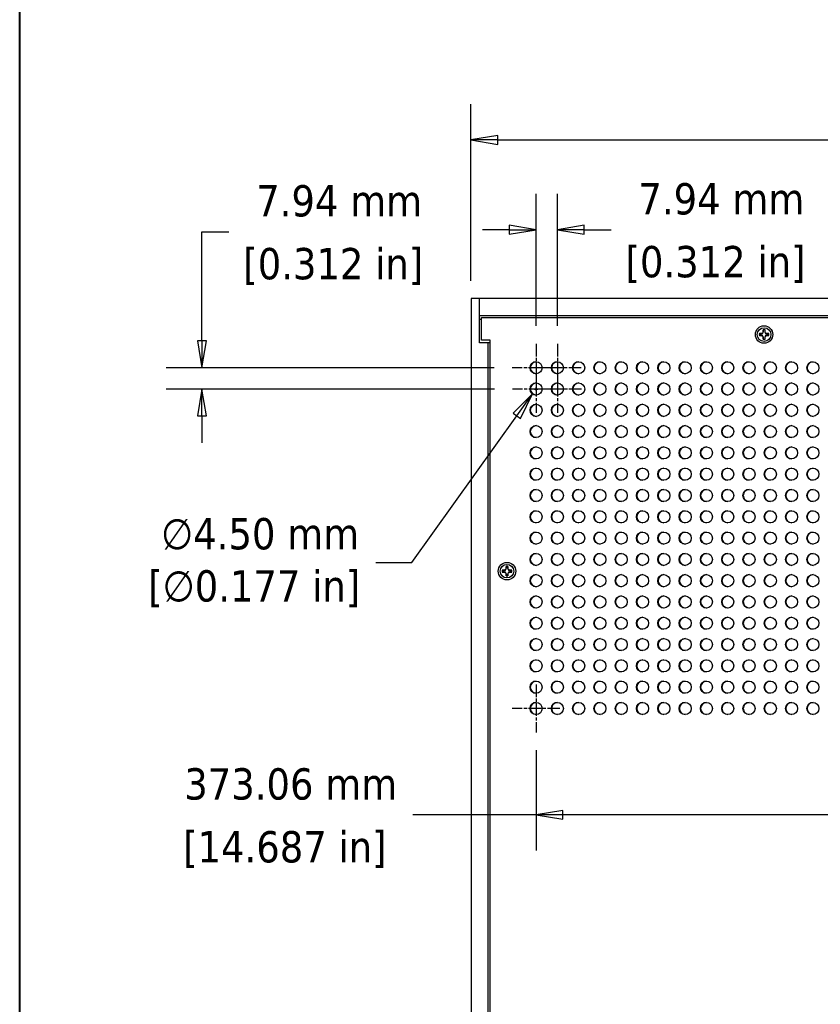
# Model space of a CAD drawing. Header units: millimetres. Extents: x 64 to 1798, y 64 to 1375.
# Tile 3 of 75: x 64 to 363, y 749 to 1116. Entities that reach past the tile are written whole.
import ezdxf

# ---------------------------------------------------------------- set-up
doc = ezdxf.new("R2010")
doc.units = ezdxf.units.MM
doc.header["$LTSCALE"] = 6.666667
doc.linetypes.add('CHAIN', pattern=[0.7087, 0.4724, -0.0591, 0.1181, -0.0591])
for name, color, linetype, lineweight in [('Border (ANSI)', 7, 'Continuous', 40), ('Center Mark (ANSI)', 7, 'Continuous', 25), ('Dimension (ANSI)', 7, 'Continuous', 25), ('Visible (ANSI)', 7, 'Continuous', 25)]:
    doc.layers.add(name, color=color, linetype=linetype, lineweight=lineweight)
doc.styles.add('Note Text (ANSI)', font='tahoma.ttf')
doc.dimstyles.new('Default - mm (ANSI)', dxfattribs={"dimscale": 6.666667, "dimtxt": 1.75, "dimasz": 1.5, "dimexe": 2, "dimexo": 1, "dimgap": 0.8, "dimtad": 0, "dimtih": 1, "dimtoh": 1, "dimrnd": 1e-08, "dimzin": 0, "dimdsep": 46, "dimtxsty": 'Note Text (ANSI)', "dimblk": 'Filled-2', "dimcen": 0.09, "dimdle": 10, "dimclrd": 256, "dimclre": 256, "dimclrt": 256, "dimadec": 1, "dimazin": 0, "dimtfac": 1.741714, "dimtofl": 0, "dimtmove": 0, "dimatfit": 3, "dimldrblk": 'Filled-1', "dimfxl": 1, "dimtolj": 1, "dimtzin": 0, "dimlwd": -1, "dimlwe": -1, "dimarcsym": 0})

# ---------------------------------------------------------------- blocks, each defined once
blk = doc.blocks.new('Borders Default Border')
at = {"layer": 'Border (ANSI)', "flags": 128}
blk.add_lwpolyline([(9.652, 9.652), (9.652, 206.248), (269.748, 206.248), (269.748, 9.652), (9.652, 9.652)], dxfattribs=at)
blk = doc.blocks.new('Filled-2')
at = {"color": 0}
for p, q in [((0, 0), (-1, 0.167)), ((-1, 0.167), (-1, -0.167)), ((-1, 0), (0, 0)), ((-1, -0.167), (0, 0))]:
    blk.add_line(p, q, dxfattribs=at)
at = {"color": 0, "flags": 128}
blk.add_lwpolyline([(-1, -0.167), (0, 0), (-1, 0.167), (-1, -0.167)], dxfattribs=at)
at = {"color": 0}
blk.add_solid([(-1, -0.167), (0, 0), (-1, 0.167), (-1, -0.167)], dxfattribs=at)
blk = doc.blocks.new('*D18')
at = {"layer": 'Defpoints', "color": 0, "transparency": 16777216}
for p in [(232.56, 1070.99), (232.56, 1011.84), (654.21, 1011.84)]:
    blk.add_point(p, dxfattribs=at)
at = {"layer": 'Dimension (ANSI)', "transparency": 16777216}
for p, q in [((232.56, 1018.5), (232.56, 1084.32)), ((654.21, 1018.5), (654.21, 1084.32)), ((242.56, 1070.99), (399.27, 1070.99)), ((644.21, 1070.99), (494.57, 1070.99))]:
    blk.add_line(p, q, dxfattribs=at)
at = {"layer": 'Dimension (ANSI)', "transparency": 16777216, "xscale": 10, "yscale": 10, "zscale": 10, "rotation": 180}
blk.add_blockref('Filled-2', (232.56, 1070.99), dxfattribs=at)
at = {"layer": 'Dimension (ANSI)', "transparency": 16777216, "xscale": 10, "yscale": 10, "zscale": 10}
blk.add_blockref('Filled-2', (654.21, 1070.99), dxfattribs=at)
at = {"layer": 'Dimension (ANSI)', "transparency": 16777216, "char_height": 11.6667, "attachment_point": 5, "style": 'Note Text (ANSI)'}
for s, insert in [('\\A1; 421.65 mm', (446.92, 1082.4)), ('\\A1;[16.600 in]', (446.92, 1058.02))]:
    blk.add_mtext(s, dxfattribs=dict(at, insert=insert))
blk = doc.blocks.new('Filled-1')
at = {"color": 0}
for p, q in [((0, 0), (-1, 0.333)), ((-1, 0.333), (-1, -0.333)), ((-1, 0), (0, 0)), ((-1, -0.333), (0, 0))]:
    blk.add_line(p, q, dxfattribs=at)
at = {"color": 0, "flags": 128}
blk.add_lwpolyline([(-1, -0.333), (0, 0), (-1, 0.333), (-1, -0.333)], dxfattribs=at)
at = {"color": 0}
blk.add_solid([(-1, -0.333), (0, 0), (-1, 0.333), (-1, -0.333)], dxfattribs=at)
blk = doc.blocks.new('*D23')
at = {"layer": 'Defpoints', "color": 0, "transparency": 16777216}
for p in [(256.81, 1037.53), (256.81, 994.99), (264.75, 994.99)]:
    blk.add_point(p, dxfattribs=at)
at = {"layer": 'Dimension (ANSI)', "transparency": 16777216}
for p, q in [((256.81, 1001.66), (256.81, 1050.86)), ((264.75, 1001.66), (264.75, 1050.86)), ((246.81, 1037.53), (236.81, 1037.53)), ((274.75, 1037.53), (284.75, 1037.53))]:
    blk.add_line(p, q, dxfattribs=at)
at = {"layer": 'Dimension (ANSI)', "transparency": 16777216, "xscale": 10, "yscale": 10, "zscale": 10}
blk.add_blockref('Filled-2', (256.81, 1037.53), dxfattribs=at)
at = {"layer": 'Dimension (ANSI)', "transparency": 16777216, "xscale": 10, "yscale": 10, "zscale": 10, "rotation": 180}
blk.add_blockref('Filled-2', (264.75, 1037.53), dxfattribs=at)
at = {"layer": 'Dimension (ANSI)', "transparency": 16777216, "char_height": 11.6667, "attachment_point": 5, "style": 'Note Text (ANSI)'}
for s, insert in [('\\A1; 7.94 mm', (323.69, 1048.93)), ('\\A1;[0.312 in]', (323.69, 1024.57))]:
    blk.add_mtext(s, dxfattribs=dict(at, insert=insert))
blk = doc.blocks.new('*D24')
at = {"layer": 'Defpoints', "color": 0, "transparency": 16777216}
for p in [(247.9, 986.08), (132.29, 978.14), (247.99, 978.14)]:
    blk.add_point(p, dxfattribs=at)
at = {"layer": 'Dimension (ANSI)', "transparency": 16777216}
for p, q in [((132.29, 996.08), (132.29, 1036.78)), ((132.29, 1036.78), (142.29, 1036.78)), ((241.23, 986.08), (118.96, 986.08)), ((241.32, 978.14), (118.96, 978.14)), ((132.29, 968.14), (132.29, 958.14))]:
    blk.add_line(p, q, dxfattribs=at)
at = {"layer": 'Dimension (ANSI)', "transparency": 16777216, "xscale": 10, "yscale": 10, "zscale": 10}
for p, rotation in [((132.29, 986.08), 270), ((132.29, 978.14), 90)]:
    blk.add_blockref('Filled-2', p, dxfattribs=dict(at, rotation=rotation))
at = {"layer": 'Dimension (ANSI)', "transparency": 16777216, "char_height": 11.6667, "attachment_point": 5, "style": 'Note Text (ANSI)'}
for s, insert in [('\\A1; 7.94 mm', (181.23, 1048.18)), ('\\A1;[0.312 in]', (181.23, 1023.82))]:
    blk.add_mtext(s, dxfattribs=dict(at, insert=insert))
blk = doc.blocks.new('*D25')
at = {"layer": 'Defpoints', "color": 0, "transparency": 16777216}
for p in [(256.81, 850.16), (629.88, 850.16), (629.88, 819.43)]:
    blk.add_point(p, dxfattribs=at)
at = {"layer": 'Dimension (ANSI)', "transparency": 16777216}
for p, q in [((256.81, 843.5), (256.81, 806.1)), ((629.88, 843.5), (629.88, 806.1)), ((256.81, 819.43), (210.84, 819.43)), ((619.88, 819.43), (266.81, 819.43))]:
    blk.add_line(p, q, dxfattribs=at)
at = {"layer": 'Dimension (ANSI)', "transparency": 16777216, "xscale": 10, "yscale": 10, "zscale": 10, "rotation": 180}
blk.add_blockref('Filled-2', (256.81, 819.43), dxfattribs=at)
at = {"layer": 'Dimension (ANSI)', "transparency": 16777216, "xscale": 10, "yscale": 10, "zscale": 10}
blk.add_blockref('Filled-2', (629.88, 819.43), dxfattribs=at)
at = {"layer": 'Dimension (ANSI)', "transparency": 16777216, "char_height": 11.6667, "attachment_point": 5, "style": 'Note Text (ANSI)'}
for s, insert in [('\\A1; 373.06 mm', (163.18, 830.84)), ('\\A1;[14.687 in]', (163.18, 806.47))]:
    blk.add_mtext(s, dxfattribs=dict(at, insert=insert))
blk = doc.blocks.new('*D28')
at = {"layer": 'Defpoints', "color": 0, "transparency": 16777216}
for p in [(258.12, 979.97), (255.51, 976.31)]:
    blk.add_point(p, dxfattribs=at)
at = {"layer": 'Dimension (ANSI)', "transparency": 16777216}
for p, q in [((256.21, 978.14), (257.41, 978.14)), ((256.81, 977.54), (256.81, 978.74)), ((210.53, 913.44), (249.69, 968.18)), ((197.04, 913.44), (210.53, 913.44))]:
    blk.add_line(p, q, dxfattribs=at)
at = {"layer": 'Dimension (ANSI)', "transparency": 16777216, "xscale": 10, "yscale": 10, "zscale": 10, "rotation": 54.41926613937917}
blk.add_blockref('Filled-2', (255.51, 976.31), dxfattribs=at)
at = {"layer": 'Dimension (ANSI)', "transparency": 16777216, "insert": (151.76, 913.44), "char_height": 11.6667, "attachment_point": 5, "style": 'Note Text (ANSI)'}
blk.add_mtext('\\A1; ∅4.50 mm\\P[∅0.177 in]', dxfattribs=at)

msp = doc.modelspace()

# ---------------------------------------------------------------- linework, layer by layer
at = {"layer": 'Center Mark (ANSI)', "linetype": 'CHAIN', "ltscale": 1.48558}
for p, q in [((256.8138, 994.9939), (256.8138, 977.1647)), ((264.7513, 994.9939), (264.7513, 977.1647)), ((265.7284, 986.0793), (247.8993, 986.0793)), ((273.6659, 986.0793), (255.8368, 986.0793)), ((256.9027, 987.0564), (256.9027, 969.2272)), ((264.8402, 987.0564), (264.8402, 969.2272)), ((265.8173, 978.1418), (247.9882, 978.1418)), ((273.7548, 978.1418), (255.9257, 978.1418)), ((256.8138, 867.9939), (256.8138, 850.1647)), ((265.7284, 859.0793), (247.8993, 859.0793))]:
    msp.add_line(p, q, dxfattribs=at)
at = {"layer": 'Visible (ANSI)'}
for p, q in [((235.7395, 1011.8376), (232.5645, 1011.8376)), ((232.5645, 1011.8376), (232.5645, 453.0576)), ((651.0395, 1011.8376), (235.7395, 1011.8376)), ((235.7395, 995.3376), (235.7395, 1011.8376)), ((235.7395, 1005.4876), (651.0395, 1005.4876)), ((235.7395, 1004.2176), (236.4938, 1004.2176)), ((236.4938, 996.3663), (236.4938, 1004.7483)), ((236.4938, 1004.7483), (650.2852, 1004.7483)), ((340.7307, 998.8081), (340.0309, 998.8081)), ((341.2256, 999.0131), (340.7307, 998.8081)), ((340.7472, 998.7254), (340.7307, 998.8081)), ((341.4306, 999.5079), (341.2256, 999.0131)), ((341.3208, 998.9178), (341.2256, 999.0131)), ((341.4306, 1000.2078), (341.4306, 999.5079)), ((341.5132, 999.4915), (341.4306, 999.5079)), ((342.0659, 999.4915), (342.1485, 999.5079)), ((342.1485, 999.5079), (342.1485, 1000.2078)), ((342.3535, 999.0131), (342.1485, 999.5079)), ((342.2582, 998.9178), (342.3535, 999.0131)), ((342.8484, 998.8081), (342.3535, 999.0131)), ((342.8319, 998.7254), (342.8484, 998.8081)), ((343.5482, 998.8081), (342.8484, 998.8081)), ((238.9145, 995.3376), (235.7395, 995.3376)), ((239.6688, 996.3663), (236.4938, 996.3663)), ((238.9145, 469.5576), (238.9145, 995.3376)), ((239.6688, 995.3376), (238.9145, 995.3376)), ((239.6688, 468.5289), (239.6688, 996.3663)), ((340.0309, 998.0901), (340.7307, 998.0901)), ((340.7472, 998.1728), (340.7307, 998.0901)), ((340.7307, 998.0901), (341.2256, 997.8851)), ((341.3208, 997.9804), (341.2256, 997.8851)), ((341.2256, 997.8851), (341.4306, 997.3903)), ((341.5132, 997.4067), (341.4306, 997.3903)), ((341.4306, 997.3903), (341.4306, 996.6904)), ((342.0659, 997.4067), (342.1485, 997.3903)), ((342.1485, 997.3903), (342.3535, 997.8851)), ((342.1485, 996.6904), (342.1485, 997.3903)), ((342.2582, 997.9804), (342.3535, 997.8851)), ((342.3535, 997.8851), (342.8484, 998.0901)), ((342.8319, 998.1728), (342.8484, 998.0901)), ((342.8484, 998.0901), (343.5482, 998.0901)), ((244.9092, 910.6066), (244.2094, 910.6066)), ((245.4041, 910.8116), (244.9092, 910.6066)), ((244.9257, 910.5239), (244.9092, 910.6066)), ((245.6091, 911.3064), (245.4041, 910.8116)), ((245.4993, 910.7163), (245.4041, 910.8116)), ((245.6091, 912.0063), (245.6091, 911.3064)), ((245.6917, 911.29), (245.6091, 911.3064)), ((246.2444, 911.29), (246.327, 911.3064)), ((246.327, 911.3064), (246.327, 912.0063)), ((246.532, 910.8116), (246.327, 911.3064)), ((246.4367, 910.7163), (246.532, 910.8116)), ((247.0269, 910.6066), (246.532, 910.8116)), ((247.0104, 910.5239), (247.0269, 910.6066)), ((247.7267, 910.6066), (247.0269, 910.6066)), ((244.2094, 909.8886), (244.9092, 909.8886)), ((244.9257, 909.9713), (244.9092, 909.8886)), ((244.9092, 909.8886), (245.4041, 909.6836)), ((245.4993, 909.7789), (245.4041, 909.6836)), ((245.4041, 909.6836), (245.6091, 909.1888)), ((245.6917, 909.2052), (245.6091, 909.1888)), ((245.6091, 909.1888), (245.6091, 908.4889)), ((246.2444, 909.2052), (246.327, 909.1888)), ((246.327, 909.1888), (246.532, 909.6836)), ((246.327, 908.4889), (246.327, 909.1888)), ((246.4367, 909.7789), (246.532, 909.6836)), ((246.532, 909.6836), (247.0269, 909.8886)), ((247.0104, 909.9713), (247.0269, 909.8886)), ((247.0269, 909.8886), (247.7267, 909.8886))]:
    msp.add_line(p, q, dxfattribs=at)
for centre, radius in [((341.7895, 998.4491), 3.2512), ((341.7895, 998.4491), 2.54), ((256.8138, 986.0793), 2.2479), ((264.7513, 986.0793), 2.2479), ((272.6888, 986.0793), 2.2479), ((280.6263, 986.0793), 2.2479), ((288.5638, 986.0793), 2.2479), ((296.5013, 986.0793), 2.2479), ((304.4388, 986.0793), 2.2479), ((312.3763, 986.0793), 2.2479), ((320.3138, 986.0793), 2.2479), ((328.2513, 986.0793), 2.2479), ((336.1888, 986.0793), 2.2479), ((344.1263, 986.0793), 2.2479), ((352.0638, 986.0793), 2.2479), ((360.0013, 986.0793), 2.2479), ((256.8138, 978.1418), 2.2479), ((264.7513, 978.1418), 2.2479), ((272.6888, 978.1418), 2.2479), ((280.6263, 978.1418), 2.2479), ((288.5638, 978.1418), 2.2479), ((296.5013, 978.1418), 2.2479), ((304.4388, 978.1418), 2.2479), ((312.3763, 978.1418), 2.2479), ((320.3138, 978.1418), 2.2479), ((328.2513, 978.1418), 2.2479), ((336.1888, 978.1418), 2.2479), ((344.1263, 978.1418), 2.2479), ((352.0638, 978.1418), 2.2479), ((360.0013, 978.1418), 2.2479), ((256.8138, 970.2043), 2.2479), ((264.7513, 970.2043), 2.2479), ((272.6888, 970.2043), 2.2479), ((280.6263, 970.2043), 2.2479), ((288.5638, 970.2043), 2.2479), ((296.5013, 970.2043), 2.2479), ((304.4388, 970.2043), 2.2479), ((312.3763, 970.2043), 2.2479), ((320.3138, 970.2043), 2.2479), ((328.2513, 970.2043), 2.2479), ((336.1888, 970.2043), 2.2479), ((344.1263, 970.2043), 2.2479), ((352.0638, 970.2043), 2.2479), ((360.0013, 970.2043), 2.2479), ((256.8138, 962.2668), 2.2479), ((264.7513, 962.2668), 2.2479), ((272.6888, 962.2668), 2.2479), ((280.6263, 962.2668), 2.2479), ((288.5638, 962.2668), 2.2479), ((296.5013, 962.2668), 2.2479), ((304.4388, 962.2668), 2.2479), ((312.3763, 962.2668), 2.2479), ((320.3138, 962.2668), 2.2479), ((328.2513, 962.2668), 2.2479), ((336.1888, 962.2668), 2.2479), ((344.1263, 962.2668), 2.2479), ((352.0638, 962.2668), 2.2479), ((360.0013, 962.2668), 2.2479), ((256.8138, 954.3293), 2.2479), ((264.7513, 954.3293), 2.2479), ((272.6888, 954.3293), 2.2479), ((280.6263, 954.3293), 2.2479), ((288.5638, 954.3293), 2.2479), ((296.5013, 954.3293), 2.2479), ((304.4388, 954.3293), 2.2479), ((312.3763, 954.3293), 2.2479), ((320.3138, 954.3293), 2.2479), ((328.2513, 954.3293), 2.2479), ((336.1888, 954.3293), 2.2479), ((344.1263, 954.3293), 2.2479), ((352.0638, 954.3293), 2.2479), ((360.0013, 954.3293), 2.2479), ((256.8138, 946.3918), 2.2479), ((264.7513, 946.3918), 2.2479), ((272.6888, 946.3918), 2.2479), ((280.6263, 946.3918), 2.2479), ((288.5638, 946.3918), 2.2479), ((296.5013, 946.3918), 2.2479), ((304.4388, 946.3918), 2.2479), ((312.3763, 946.3918), 2.2479), ((320.3138, 946.3918), 2.2479), ((328.2513, 946.3918), 2.2479), ((336.1888, 946.3918), 2.2479), ((344.1263, 946.3918), 2.2479), ((352.0638, 946.3918), 2.2479), ((360.0013, 946.3918), 2.2479), ((256.8138, 938.4543), 2.2479), ((264.7513, 938.4543), 2.2479), ((272.6888, 938.4543), 2.2479), ((280.6263, 938.4543), 2.2479), ((288.5638, 938.4543), 2.2479), ((296.5013, 938.4543), 2.2479), ((304.4388, 938.4543), 2.2479), ((312.3763, 938.4543), 2.2479), ((320.3138, 938.4543), 2.2479), ((328.2513, 938.4543), 2.2479), ((336.1888, 938.4543), 2.2479), ((344.1263, 938.4543), 2.2479), ((352.0638, 938.4543), 2.2479), ((360.0013, 938.4543), 2.2479), ((256.8138, 930.5168), 2.2479), ((264.7513, 930.5168), 2.2479), ((272.6888, 930.5168), 2.2479), ((280.6263, 930.5168), 2.2479), ((288.5638, 930.5168), 2.2479), ((296.5013, 930.5168), 2.2479), ((304.4388, 930.5168), 2.2479), ((312.3763, 930.5168), 2.2479), ((320.3138, 930.5168), 2.2479), ((328.2513, 930.5168), 2.2479), ((336.1888, 930.5168), 2.2479), ((344.1263, 930.5168), 2.2479), ((352.0638, 930.5168), 2.2479), ((360.0013, 930.5168), 2.2479), ((256.8138, 922.5793), 2.2479), ((264.7513, 922.5793), 2.2479), ((272.6888, 922.5793), 2.2479), ((280.6263, 922.5793), 2.2479), ((288.5638, 922.5793), 2.2479), ((296.5013, 922.5793), 2.2479), ((304.4388, 922.5793), 2.2479), ((312.3763, 922.5793), 2.2479), ((320.3138, 922.5793), 2.2479), ((328.2513, 922.5793), 2.2479), ((336.1888, 922.5793), 2.2479), ((344.1263, 922.5793), 2.2479), ((352.0638, 922.5793), 2.2479), ((360.0013, 922.5793), 2.2479), ((256.8138, 914.6418), 2.2479), ((264.7513, 914.6418), 2.2479), ((272.6888, 914.6418), 2.2479), ((280.6263, 914.6418), 2.2479), ((288.5638, 914.6418), 2.2479), ((296.5013, 914.6418), 2.2479), ((304.4388, 914.6418), 2.2479), ((312.3763, 914.6418), 2.2479), ((320.3138, 914.6418), 2.2479), ((328.2513, 914.6418), 2.2479), ((336.1888, 914.6418), 2.2479), ((344.1263, 914.6418), 2.2479), ((352.0638, 914.6418), 2.2479), ((360.0013, 914.6418), 2.2479), ((245.968, 910.2476), 3.2512), ((245.968, 910.2476), 2.54), ((256.8138, 906.7043), 2.2479), ((264.7513, 906.7043), 2.2479), ((272.6888, 906.7043), 2.2479), ((280.6263, 906.7043), 2.2479), ((288.5638, 906.7043), 2.2479), ((296.5013, 906.7043), 2.2479), ((304.4388, 906.7043), 2.2479), ((312.3763, 906.7043), 2.2479), ((320.3138, 906.7043), 2.2479), ((328.2513, 906.7043), 2.2479), ((336.1888, 906.7043), 2.2479), ((344.1263, 906.7043), 2.2479), ((352.0638, 906.7043), 2.2479), ((360.0013, 906.7043), 2.2479), ((256.8138, 898.7668), 2.2479), ((264.7513, 898.7668), 2.2479), ((272.6888, 898.7668), 2.2479), ((280.6263, 898.7668), 2.2479), ((288.5638, 898.7668), 2.2479), ((296.5013, 898.7668), 2.2479), ((304.4388, 898.7668), 2.2479), ((312.3763, 898.7668), 2.2479), ((320.3138, 898.7668), 2.2479), ((328.2513, 898.7668), 2.2479), ((336.1888, 898.7668), 2.2479), ((344.1263, 898.7668), 2.2479), ((352.0638, 898.7668), 2.2479), ((360.0013, 898.7668), 2.2479), ((256.8138, 890.8293), 2.2479), ((264.7513, 890.8293), 2.2479), ((272.6888, 890.8293), 2.2479), ((280.6263, 890.8293), 2.2479), ((288.5638, 890.8293), 2.2479), ((296.5013, 890.8293), 2.2479), ((304.4388, 890.8293), 2.2479), ((312.3763, 890.8293), 2.2479), ((320.3138, 890.8293), 2.2479), ((328.2513, 890.8293), 2.2479), ((336.1888, 890.8293), 2.2479), ((344.1263, 890.8293), 2.2479), ((352.0638, 890.8293), 2.2479), ((360.0013, 890.8293), 2.2479), ((256.8138, 882.8918), 2.2479), ((264.7513, 882.8918), 2.2479), ((272.6888, 882.8918), 2.2479), ((280.6263, 882.8918), 2.2479), ((288.5638, 882.8918), 2.2479), ((296.5013, 882.8918), 2.2479), ((304.4388, 882.8918), 2.2479), ((312.3763, 882.8918), 2.2479), ((320.3138, 882.8918), 2.2479), ((328.2513, 882.8918), 2.2479), ((336.1888, 882.8918), 2.2479), ((344.1263, 882.8918), 2.2479), ((352.0638, 882.8918), 2.2479), ((360.0013, 882.8918), 2.2479), ((256.8138, 874.9543), 2.2479), ((264.7513, 874.9543), 2.2479), ((272.6888, 874.9543), 2.2479), ((280.6263, 874.9543), 2.2479), ((288.5638, 874.9543), 2.2479), ((296.5013, 874.9543), 2.2479), ((304.4388, 874.9543), 2.2479), ((312.3763, 874.9543), 2.2479), ((320.3138, 874.9543), 2.2479), ((328.2513, 874.9543), 2.2479), ((336.1888, 874.9543), 2.2479), ((344.1263, 874.9543), 2.2479), ((352.0638, 874.9543), 2.2479), ((360.0013, 874.9543), 2.2479), ((256.8138, 867.0168), 2.2479), ((264.7513, 867.0168), 2.2479), ((272.6888, 867.0168), 2.2479), ((280.6263, 867.0168), 2.2479), ((288.5638, 867.0168), 2.2479), ((296.5013, 867.0168), 2.2479), ((304.4388, 867.0168), 2.2479), ((312.3763, 867.0168), 2.2479), ((320.3138, 867.0168), 2.2479), ((328.2513, 867.0168), 2.2479), ((336.1888, 867.0168), 2.2479), ((344.1263, 867.0168), 2.2479), ((352.0638, 867.0168), 2.2479), ((360.0013, 867.0168), 2.2479), ((256.8138, 859.0793), 2.2479), ((264.7513, 859.0793), 2.2479), ((272.6888, 859.0793), 2.2479), ((280.6263, 859.0793), 2.2479), ((288.5638, 859.0793), 2.2479), ((296.5013, 859.0793), 2.2479), ((304.4388, 859.0793), 2.2479), ((312.3763, 859.0793), 2.2479), ((320.3138, 859.0793), 2.2479), ((328.2513, 859.0793), 2.2479), ((336.1888, 859.0793), 2.2479), ((344.1263, 859.0793), 2.2479), ((352.0638, 859.0793), 2.2479), ((360.0013, 859.0793), 2.2479)]:
    msp.add_circle(centre, radius, dxfattribs=at)
for centre, radius, start, end in [((341.7895, 998.4491), 1.7949, 168.463041, 191.536959), ((341.7895, 998.4491), 1.7483, 168.660385, 191.339615), ((341.7895, 998.4491), 1.7949, 78.463041, 101.536959), ((341.7895, 998.4491), 1.7483, 78.660385, 101.339615), ((341.7895, 998.4491), 1.7483, 348.660385, 11.339615), ((341.7895, 998.4491), 1.7949, 348.463041, 11.536959), ((341.7895, 998.4491), 1.7949, 258.463041, 281.536959), ((341.7895, 998.4491), 1.7483, 258.660385, 281.339615), ((256.9027, 986.0793), 2.2479, 91.133041, 268.866959), ((264.8402, 986.0793), 2.2479, 91.133041, 268.866959), ((272.7777, 986.0793), 2.2479, 91.133041, 268.866959), ((280.7152, 986.0793), 2.2479, 91.133041, 268.866959), ((288.6527, 986.0793), 2.2479, 91.133041, 268.866959), ((296.5902, 986.0793), 2.2479, 91.133041, 268.866959), ((304.5277, 986.0793), 2.2479, 91.133041, 268.866959), ((312.4652, 986.0793), 2.2479, 91.133041, 268.866959), ((320.4027, 986.0793), 2.2479, 91.133041, 268.866959), ((328.3402, 986.0793), 2.2479, 91.133041, 268.866959), ((336.2777, 986.0793), 2.2479, 91.133041, 268.866959), ((344.2152, 986.0793), 2.2479, 91.133041, 268.866959), ((352.1527, 986.0793), 2.2479, 91.133041, 268.866959), ((360.0902, 986.0793), 2.2479, 91.133041, 268.866959), ((256.9027, 978.1418), 2.2479, 91.133041, 268.866959), ((264.8402, 978.1418), 2.2479, 91.133041, 268.866959), ((272.7777, 978.1418), 2.2479, 91.133041, 268.866959), ((280.7152, 978.1418), 2.2479, 91.133041, 268.866959), ((288.6527, 978.1418), 2.2479, 91.133041, 268.866959), ((296.5902, 978.1418), 2.2479, 91.133041, 268.866959), ((304.5277, 978.1418), 2.2479, 91.133041, 268.866959), ((312.4652, 978.1418), 2.2479, 91.133041, 268.866959), ((320.4027, 978.1418), 2.2479, 91.133041, 268.866959), ((328.3402, 978.1418), 2.2479, 91.133041, 268.866959), ((336.2777, 978.1418), 2.2479, 91.133041, 268.866959), ((344.2152, 978.1418), 2.2479, 91.133041, 268.866959), ((352.1527, 978.1418), 2.2479, 91.133041, 268.866959), ((360.0902, 978.1418), 2.2479, 91.133041, 268.866959), ((256.9027, 970.2043), 2.2479, 91.133041, 268.866959), ((264.8402, 970.2043), 2.2479, 91.133041, 268.866959), ((272.7777, 970.2043), 2.2479, 91.133041, 268.866959), ((280.7152, 970.2043), 2.2479, 91.133041, 268.866959), ((288.6527, 970.2043), 2.2479, 91.133041, 268.866959), ((296.5902, 970.2043), 2.2479, 91.133041, 268.866959), ((304.5277, 970.2043), 2.2479, 91.133041, 268.866959), ((312.4652, 970.2043), 2.2479, 91.133041, 268.866959), ((320.4027, 970.2043), 2.2479, 91.133041, 268.866959), ((328.3402, 970.2043), 2.2479, 91.133041, 268.866959), ((336.2777, 970.2043), 2.2479, 91.133041, 268.866959), ((344.2152, 970.2043), 2.2479, 91.133041, 268.866959), ((352.1527, 970.2043), 2.2479, 91.133041, 268.866959), ((360.0902, 970.2043), 2.2479, 91.133041, 268.866959), ((256.9027, 962.2668), 2.2479, 91.133041, 268.866959), ((264.8402, 962.2668), 2.2479, 91.133041, 268.866959), ((272.7777, 962.2668), 2.2479, 91.133041, 268.866959), ((280.7152, 962.2668), 2.2479, 91.133041, 268.866959), ((288.6527, 962.2668), 2.2479, 91.133041, 268.866959), ((296.5902, 962.2668), 2.2479, 91.133041, 268.866959), ((304.5277, 962.2668), 2.2479, 91.133041, 268.866959), ((312.4652, 962.2668), 2.2479, 91.133041, 268.866959), ((320.4027, 962.2668), 2.2479, 91.133041, 268.866959), ((328.3402, 962.2668), 2.2479, 91.133041, 268.866959), ((336.2777, 962.2668), 2.2479, 91.133041, 268.866959), ((344.2152, 962.2668), 2.2479, 91.133041, 268.866959), ((352.1527, 962.2668), 2.2479, 91.133041, 268.866959), ((360.0902, 962.2668), 2.2479, 91.133041, 268.866959), ((256.9027, 954.3293), 2.2479, 91.133041, 268.866959), ((264.8402, 954.3293), 2.2479, 91.133041, 268.866959), ((272.7777, 954.3293), 2.2479, 91.133041, 268.866959), ((280.7152, 954.3293), 2.2479, 91.133041, 268.866959), ((288.6527, 954.3293), 2.2479, 91.133041, 268.866959), ((296.5902, 954.3293), 2.2479, 91.133041, 268.866959), ((304.5277, 954.3293), 2.2479, 91.133041, 268.866959), ((312.4652, 954.3293), 2.2479, 91.133041, 268.866959), ((320.4027, 954.3293), 2.2479, 91.133041, 268.866959), ((328.3402, 954.3293), 2.2479, 91.133041, 268.866959), ((336.2777, 954.3293), 2.2479, 91.133041, 268.866959), ((344.2152, 954.3293), 2.2479, 91.133041, 268.866959), ((352.1527, 954.3293), 2.2479, 91.133041, 268.866959), ((360.0902, 954.3293), 2.2479, 91.133041, 268.866959), ((256.9027, 946.3918), 2.2479, 91.133041, 268.866959), ((264.8402, 946.3918), 2.2479, 91.133041, 268.866959), ((272.7777, 946.3918), 2.2479, 91.133041, 268.866959), ((280.7152, 946.3918), 2.2479, 91.133041, 268.866959), ((288.6527, 946.3918), 2.2479, 91.133041, 268.866959), ((296.5902, 946.3918), 2.2479, 91.133041, 268.866959), ((304.5277, 946.3918), 2.2479, 91.133041, 268.866959), ((312.4652, 946.3918), 2.2479, 91.133041, 268.866959), ((320.4027, 946.3918), 2.2479, 91.133041, 268.866959), ((328.3402, 946.3918), 2.2479, 91.133041, 268.866959), ((336.2777, 946.3918), 2.2479, 91.133041, 268.866959), ((344.2152, 946.3918), 2.2479, 91.133041, 268.866959), ((352.1527, 946.3918), 2.2479, 91.133041, 268.866959), ((360.0902, 946.3918), 2.2479, 91.133041, 268.866959), ((256.9027, 938.4543), 2.2479, 91.133041, 268.866959), ((264.8402, 938.4543), 2.2479, 91.133041, 268.866959), ((272.7777, 938.4543), 2.2479, 91.133041, 268.866959), ((280.7152, 938.4543), 2.2479, 91.133041, 268.866959), ((288.6527, 938.4543), 2.2479, 91.133041, 268.866959), ((296.5902, 938.4543), 2.2479, 91.133041, 268.866959), ((304.5277, 938.4543), 2.2479, 91.133041, 268.866959), ((312.4652, 938.4543), 2.2479, 91.133041, 268.866959), ((320.4027, 938.4543), 2.2479, 91.133041, 268.866959), ((328.3402, 938.4543), 2.2479, 91.133041, 268.866959), ((336.2777, 938.4543), 2.2479, 91.133041, 268.866959), ((344.2152, 938.4543), 2.2479, 91.133041, 268.866959), ((352.1527, 938.4543), 2.2479, 91.133041, 268.866959), ((360.0902, 938.4543), 2.2479, 91.133041, 268.866959), ((256.9027, 930.5168), 2.2479, 91.133041, 268.866959), ((264.8402, 930.5168), 2.2479, 91.133041, 268.866959), ((272.7777, 930.5168), 2.2479, 91.133041, 268.866959), ((280.7152, 930.5168), 2.2479, 91.133041, 268.866959), ((288.6527, 930.5168), 2.2479, 91.133041, 268.866959), ((296.5902, 930.5168), 2.2479, 91.133041, 268.866959), ((304.5277, 930.5168), 2.2479, 91.133041, 268.866959), ((312.4652, 930.5168), 2.2479, 91.133041, 268.866959), ((320.4027, 930.5168), 2.2479, 91.133041, 268.866959), ((328.3402, 930.5168), 2.2479, 91.133041, 268.866959), ((336.2777, 930.5168), 2.2479, 91.133041, 268.866959), ((344.2152, 930.5168), 2.2479, 91.133041, 268.866959), ((352.1527, 930.5168), 2.2479, 91.133041, 268.866959), ((360.0902, 930.5168), 2.2479, 91.133041, 268.866959), ((256.9027, 922.5793), 2.2479, 91.133041, 268.866959), ((264.8402, 922.5793), 2.2479, 91.133041, 268.866959), ((272.7777, 922.5793), 2.2479, 91.133041, 268.866959), ((280.7152, 922.5793), 2.2479, 91.133041, 268.866959), ((288.6527, 922.5793), 2.2479, 91.133041, 268.866959), ((296.5902, 922.5793), 2.2479, 91.133041, 268.866959), ((304.5277, 922.5793), 2.2479, 91.133041, 268.866959), ((312.4652, 922.5793), 2.2479, 91.133041, 268.866959), ((320.4027, 922.5793), 2.2479, 91.133041, 268.866959), ((328.3402, 922.5793), 2.2479, 91.133041, 268.866959), ((336.2777, 922.5793), 2.2479, 91.133041, 268.866959), ((344.2152, 922.5793), 2.2479, 91.133041, 268.866959), ((352.1527, 922.5793), 2.2479, 91.133041, 268.866959), ((360.0902, 922.5793), 2.2479, 91.133041, 268.866959), ((256.9027, 914.6418), 2.2479, 91.133041, 268.866959), ((264.8402, 914.6418), 2.2479, 91.133041, 268.866959), ((272.7777, 914.6418), 2.2479, 91.133041, 268.866959), ((280.7152, 914.6418), 2.2479, 91.133041, 268.866959), ((288.6527, 914.6418), 2.2479, 91.133041, 268.866959), ((296.5902, 914.6418), 2.2479, 91.133041, 268.866959), ((304.5277, 914.6418), 2.2479, 91.133041, 268.866959), ((312.4652, 914.6418), 2.2479, 91.133041, 268.866959), ((320.4027, 914.6418), 2.2479, 91.133041, 268.866959), ((328.3402, 914.6418), 2.2479, 91.133041, 268.866959), ((336.2777, 914.6418), 2.2479, 91.133041, 268.866959), ((344.2152, 914.6418), 2.2479, 91.133041, 268.866959), ((352.1527, 914.6418), 2.2479, 91.133041, 268.866959), ((360.0902, 914.6418), 2.2479, 91.133041, 268.866959), ((245.968, 910.2476), 1.7949, 168.463041, 191.536959), ((245.968, 910.2476), 1.7483, 168.660385, 191.339615), ((245.968, 910.2476), 1.7949, 78.463041, 101.536959), ((245.968, 910.2476), 1.7483, 78.660385, 101.339615), ((245.968, 910.2476), 1.7483, 348.660385, 11.339615), ((245.968, 910.2476), 1.7949, 348.463041, 11.536959), ((245.968, 910.2476), 1.7949, 258.463041, 281.536959), ((245.968, 910.2476), 1.7483, 258.660385, 281.339615), ((256.9027, 906.7043), 2.2479, 91.133041, 268.866959), ((264.8402, 906.7043), 2.2479, 91.133041, 268.866959), ((272.7777, 906.7043), 2.2479, 91.133041, 268.866959), ((280.7152, 906.7043), 2.2479, 91.133041, 268.866959), ((288.6527, 906.7043), 2.2479, 91.133041, 268.866959), ((296.5902, 906.7043), 2.2479, 91.133041, 268.866959), ((304.5277, 906.7043), 2.2479, 91.133041, 268.866959), ((312.4652, 906.7043), 2.2479, 91.133041, 268.866959), ((320.4027, 906.7043), 2.2479, 91.133041, 268.866959), ((328.3402, 906.7043), 2.2479, 91.133041, 268.866959), ((336.2777, 906.7043), 2.2479, 91.133041, 268.866959), ((344.2152, 906.7043), 2.2479, 91.133041, 268.866959), ((352.1527, 906.7043), 2.2479, 91.133041, 268.866959), ((360.0902, 906.7043), 2.2479, 91.133041, 268.866959), ((256.9027, 898.7668), 2.2479, 91.133041, 268.866959), ((264.8402, 898.7668), 2.2479, 91.133041, 268.866959), ((272.7777, 898.7668), 2.2479, 91.133041, 268.866959), ((280.7152, 898.7668), 2.2479, 91.133041, 268.866959), ((288.6527, 898.7668), 2.2479, 91.133041, 268.866959), ((296.5902, 898.7668), 2.2479, 91.133041, 268.866959), ((304.5277, 898.7668), 2.2479, 91.133041, 268.866959), ((312.4652, 898.7668), 2.2479, 91.133041, 268.866959), ((320.4027, 898.7668), 2.2479, 91.133041, 268.866959), ((328.3402, 898.7668), 2.2479, 91.133041, 268.866959), ((336.2777, 898.7668), 2.2479, 91.133041, 268.866959), ((344.2152, 898.7668), 2.2479, 91.133041, 268.866959), ((352.1527, 898.7668), 2.2479, 91.133041, 268.866959), ((360.0902, 898.7668), 2.2479, 91.133041, 268.866959), ((256.9027, 890.8293), 2.2479, 91.133041, 268.866959), ((264.8402, 890.8293), 2.2479, 91.133041, 268.866959), ((272.7777, 890.8293), 2.2479, 91.133041, 268.866959), ((280.7152, 890.8293), 2.2479, 91.133041, 268.866959), ((288.6527, 890.8293), 2.2479, 91.133041, 268.866959), ((296.5902, 890.8293), 2.2479, 91.133041, 268.866959), ((304.5277, 890.8293), 2.2479, 91.133041, 268.866959), ((312.4652, 890.8293), 2.2479, 91.133041, 268.866959), ((320.4027, 890.8293), 2.2479, 91.133041, 268.866959), ((328.3402, 890.8293), 2.2479, 91.133041, 268.866959), ((336.2777, 890.8293), 2.2479, 91.133041, 268.866959), ((344.2152, 890.8293), 2.2479, 91.133041, 268.866959), ((352.1527, 890.8293), 2.2479, 91.133041, 268.866959), ((360.0902, 890.8293), 2.2479, 91.133041, 268.866959), ((256.9027, 882.8918), 2.2479, 91.133041, 268.866959), ((264.8402, 882.8918), 2.2479, 91.133041, 268.866959), ((272.7777, 882.8918), 2.2479, 91.133041, 268.866959), ((280.7152, 882.8918), 2.2479, 91.133041, 268.866959), ((288.6527, 882.8918), 2.2479, 91.133041, 268.866959), ((296.5902, 882.8918), 2.2479, 91.133041, 268.866959), ((304.5277, 882.8918), 2.2479, 91.133041, 268.866959), ((312.4652, 882.8918), 2.2479, 91.133041, 268.866959), ((320.4027, 882.8918), 2.2479, 91.133041, 268.866959), ((328.3402, 882.8918), 2.2479, 91.133041, 268.866959), ((336.2777, 882.8918), 2.2479, 91.133041, 268.866959), ((344.2152, 882.8918), 2.2479, 91.133041, 268.866959), ((352.1527, 882.8918), 2.2479, 91.133041, 268.866959), ((360.0902, 882.8918), 2.2479, 91.133041, 268.866959), ((256.9027, 874.9543), 2.2479, 91.133041, 268.866959), ((264.8402, 874.9543), 2.2479, 91.133041, 268.866959), ((272.7777, 874.9543), 2.2479, 91.133041, 268.866959), ((280.7152, 874.9543), 2.2479, 91.133041, 268.866959), ((288.6527, 874.9543), 2.2479, 91.133041, 268.866959), ((296.5902, 874.9543), 2.2479, 91.133041, 268.866959), ((304.5277, 874.9543), 2.2479, 91.133041, 268.866959), ((312.4652, 874.9543), 2.2479, 91.133041, 268.866959), ((320.4027, 874.9543), 2.2479, 91.133041, 268.866959), ((328.3402, 874.9543), 2.2479, 91.133041, 268.866959), ((336.2777, 874.9543), 2.2479, 91.133041, 268.866959), ((344.2152, 874.9543), 2.2479, 91.133041, 268.866959), ((352.1527, 874.9543), 2.2479, 91.133041, 268.866959), ((360.0902, 874.9543), 2.2479, 91.133041, 268.866959), ((256.9027, 867.0168), 2.2479, 91.133041, 268.866959), ((264.8402, 867.0168), 2.2479, 91.133041, 268.866959), ((272.7777, 867.0168), 2.2479, 91.133041, 268.866959), ((280.7152, 867.0168), 2.2479, 91.133041, 268.866959), ((288.6527, 867.0168), 2.2479, 91.133041, 268.866959), ((296.5902, 867.0168), 2.2479, 91.133041, 268.866959), ((304.5277, 867.0168), 2.2479, 91.133041, 268.866959), ((312.4652, 867.0168), 2.2479, 91.133041, 268.866959), ((320.4027, 867.0168), 2.2479, 91.133041, 268.866959), ((328.3402, 867.0168), 2.2479, 91.133041, 268.866959), ((336.2777, 867.0168), 2.2479, 91.133041, 268.866959), ((344.2152, 867.0168), 2.2479, 91.133041, 268.866959), ((352.1527, 867.0168), 2.2479, 91.133041, 268.866959), ((360.0902, 867.0168), 2.2479, 91.133041, 268.866959), ((256.9027, 859.0793), 2.2479, 91.133041, 268.866959), ((264.8402, 859.0793), 2.2479, 91.133041, 268.866959), ((272.7777, 859.0793), 2.2479, 91.133041, 268.866959), ((280.7152, 859.0793), 2.2479, 91.133041, 268.866959), ((288.6527, 859.0793), 2.2479, 91.133041, 268.866959), ((296.5902, 859.0793), 2.2479, 91.133041, 268.866959), ((304.5277, 859.0793), 2.2479, 91.133041, 268.866959), ((312.4652, 859.0793), 2.2479, 91.133041, 268.866959), ((320.4027, 859.0793), 2.2479, 91.133041, 268.866959), ((328.3402, 859.0793), 2.2479, 91.133041, 268.866959), ((336.2777, 859.0793), 2.2479, 91.133041, 268.866959), ((344.2152, 859.0793), 2.2479, 91.133041, 268.866959), ((352.1527, 859.0793), 2.2479, 91.133041, 268.866959), ((360.0902, 859.0793), 2.2479, 91.133041, 268.866959)]:
    msp.add_arc(centre, radius, start, end, dxfattribs=at)
for points, weights in [([(340.0754, 998.7929), (340.0534, 998.8004), (340.0309, 998.8081)], [1.01218915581, 1.01172679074, 1.01110160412]), ([(340.0754, 998.7929), (340.4918, 998.7509), (340.7472, 998.7254)], [1.53696783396, 1.9683578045, 2.37346205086]), ([(340.7472, 998.7254), (341.1094, 998.8406), (341.3208, 998.9178)], [2.07391766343, 2.6044802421, 2.81776863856]), ([(341.3208, 998.9178), (341.3981, 999.1292), (341.5132, 999.4915)], [2.81776863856, 2.60448024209, 2.07391766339]), ([(341.4458, 1000.1633), (341.4383, 1000.1852), (341.4306, 1000.2078)], [1.01218915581, 1.01172679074, 1.01110160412]), ([(341.5132, 999.4915), (341.4877, 999.7468), (341.4458, 1000.1633)], [2.37346205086, 1.9683578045, 1.53696783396]), ([(342.1333, 1000.1633), (342.0914, 999.7468), (342.0659, 999.4915)], [1.53696783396, 1.9683578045, 2.37346205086]), ([(342.0659, 999.4915), (342.181, 999.1292), (342.2582, 998.9178)], [2.07391766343, 2.6044802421, 2.81776863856]), ([(342.1333, 1000.1633), (342.1408, 1000.1852), (342.1485, 1000.2078)], [1.01218915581, 1.01172679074, 1.01110160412]), ([(342.2582, 998.9178), (342.4697, 998.8406), (342.8319, 998.7254)], [2.81776863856, 2.60448024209, 2.07391766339]), ([(342.8319, 998.7254), (343.0872, 998.7509), (343.5037, 998.7929)], [2.37346205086, 1.9683578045, 1.53696783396]), ([(343.5037, 998.7929), (343.5257, 998.8004), (343.5482, 998.8081)], [1.01218915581, 1.01172679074, 1.01110160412]), ([(340.0754, 998.1054), (340.0534, 998.0978), (340.0309, 998.0901)], [1.01218915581, 1.01172679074, 1.01110160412]), ([(340.7472, 998.1728), (340.4918, 998.1473), (340.0754, 998.1054)], [2.37346205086, 1.9683578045, 1.53696783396]), ([(341.3208, 997.9804), (341.1094, 998.0577), (340.7472, 998.1728)], [2.81776863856, 2.60448024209, 2.07391766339]), ([(341.5132, 997.4067), (341.3981, 997.769), (341.3208, 997.9804)], [2.07391766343, 2.6044802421, 2.81776863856]), ([(341.4458, 996.735), (341.4383, 996.713), (341.4306, 996.6904)], [1.01218915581, 1.01172679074, 1.01110160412]), ([(341.4458, 996.735), (341.4877, 997.1514), (341.5132, 997.4067)], [1.53696783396, 1.9683578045, 2.37346205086]), ([(342.2582, 997.9804), (342.181, 997.769), (342.0659, 997.4067)], [2.81776863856, 2.6044802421, 2.07391766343]), ([(342.0659, 997.4067), (342.0914, 997.1514), (342.1333, 996.735)], [2.37346205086, 1.9683578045, 1.53696783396]), ([(342.1333, 996.735), (342.1408, 996.713), (342.1485, 996.6904)], [1.01218915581, 1.01172679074, 1.01110160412]), ([(342.8319, 998.1728), (342.4697, 998.0577), (342.2582, 997.9804)], [2.07391766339, 2.60448024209, 2.81776863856]), ([(343.5037, 998.1054), (343.0872, 998.1473), (342.8319, 998.1728)], [1.53696783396, 1.9683578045, 2.37346205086]), ([(343.5037, 998.1054), (343.5257, 998.0978), (343.5482, 998.0901)], [1.01218915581, 1.01172679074, 1.01110160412]), ([(244.2539, 910.5914), (244.2319, 910.5989), (244.2094, 910.6066)], [1.01218915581, 1.01172679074, 1.01110160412]), ([(244.2539, 910.5914), (244.6703, 910.5494), (244.9257, 910.5239)], [1.53696783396, 1.9683578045, 2.37346205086]), ([(244.9257, 910.5239), (245.2879, 910.6391), (245.4993, 910.7163)], [2.07391766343, 2.6044802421, 2.81776863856]), ([(245.4993, 910.7163), (245.5766, 910.9277), (245.6917, 911.29)], [2.81776863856, 2.60448024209, 2.07391766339]), ([(245.6243, 911.9618), (245.6168, 911.9837), (245.6091, 912.0063)], [1.01218915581, 1.01172679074, 1.01110160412]), ([(245.6917, 911.29), (245.6662, 911.5453), (245.6243, 911.9618)], [2.37346205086, 1.9683578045, 1.53696783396]), ([(246.3118, 911.9618), (246.2699, 911.5453), (246.2444, 911.29)], [1.53696783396, 1.9683578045, 2.37346205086]), ([(246.2444, 911.29), (246.3595, 910.9277), (246.4367, 910.7163)], [2.07391766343, 2.6044802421, 2.81776863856]), ([(246.3118, 911.9618), (246.3193, 911.9837), (246.327, 912.0063)], [1.01218915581, 1.01172679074, 1.01110160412]), ([(246.4367, 910.7163), (246.6482, 910.6391), (247.0104, 910.5239)], [2.81776863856, 2.60448024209, 2.07391766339]), ([(247.0104, 910.5239), (247.2657, 910.5494), (247.6822, 910.5914)], [2.37346205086, 1.9683578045, 1.53696783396]), ([(247.6822, 910.5914), (247.7042, 910.5989), (247.7267, 910.6066)], [1.01218915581, 1.01172679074, 1.01110160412]), ([(244.2539, 909.9039), (244.2319, 909.8963), (244.2094, 909.8886)], [1.01218915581, 1.01172679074, 1.01110160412]), ([(244.9257, 909.9713), (244.6703, 909.9458), (244.2539, 909.9039)], [2.37346205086, 1.9683578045, 1.53696783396]), ([(245.4993, 909.7789), (245.2879, 909.8562), (244.9257, 909.9713)], [2.81776863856, 2.60448024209, 2.07391766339]), ([(245.6917, 909.2052), (245.5766, 909.5675), (245.4993, 909.7789)], [2.07391766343, 2.6044802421, 2.81776863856]), ([(245.6243, 908.5335), (245.6168, 908.5115), (245.6091, 908.4889)], [1.01218915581, 1.01172679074, 1.01110160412]), ([(245.6243, 908.5335), (245.6662, 908.9499), (245.6917, 909.2052)], [1.53696783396, 1.9683578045, 2.37346205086]), ([(246.4367, 909.7789), (246.3595, 909.5675), (246.2444, 909.2052)], [2.81776863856, 2.6044802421, 2.07391766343]), ([(246.2444, 909.2052), (246.2699, 908.9499), (246.3118, 908.5335)], [2.37346205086, 1.9683578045, 1.53696783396]), ([(246.3118, 908.5335), (246.3193, 908.5115), (246.327, 908.4889)], [1.01218915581, 1.01172679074, 1.01110160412]), ([(247.0104, 909.9713), (246.6482, 909.8562), (246.4367, 909.7789)], [2.07391766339, 2.60448024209, 2.81776863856]), ([(247.6822, 909.9039), (247.2657, 909.9458), (247.0104, 909.9713)], [1.53696783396, 1.9683578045, 2.37346205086]), ([(247.6822, 909.9039), (247.7042, 909.8963), (247.7267, 909.8886)], [1.01218915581, 1.01172679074, 1.01110160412])]:
    msp.add_rational_spline(points, weights, degree=2, dxfattribs=at)

# ---------------------------------------------------------------- block references
at = {"xscale": 6.666666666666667, "yscale": 6.666666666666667, "zscale": 6.666666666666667}
msp.add_blockref('Borders Default Border', (0, 0), dxfattribs=at)

# ---------------------------------------------------------------- dimensions: what is measured, and where the dimension line sits
at = {"layer": 'Dimension (ANSI)'}
for base, p1, p2, angle, text, override, picture, middle in [((232.5645, 1070.9862), (654.2145, 1011.8376), (232.5645, 1011.8376), 180, ' <> mm\\X[16.600 in]', {"dimgap": 0.8, "dimtih": 0, "dimtoh": 0, "dimdec": 2, "dimpost": '', "dimtol": 0, "dimlim": 0, "dimtp": 0, "dimtm": 0, "dimtdec": 2, "dimatfit": 1}, '*D18', (446.9233, 1070.9862)), ((132.2939, 978.1418), (247.8993, 986.0793), (247.9882, 978.1418), 90, ' <> mm\\X[0.312 in]', {"dimgap": 0.8, "dimdec": 2, "dimpost": '', "dimtol": 0, "dimlim": 0, "dimtp": 0, "dimtm": 0, "dimtdec": 2, "dimatfit": 1}, '*D24', (181.2326, 1036.7835)), ((256.8138, 1037.5309), (264.7513, 994.9939), (256.8138, 994.9939), 180, ' <> mm\\X[0.312 in]', {"dimgap": 0.8, "dimtih": 0, "dimtoh": 0, "dimdec": 2, "dimpost": '', "dimtol": 0, "dimlim": 0, "dimtp": 0, "dimtm": 0, "dimtdec": 2, "dimatfit": 1}, '*D23', (323.69, 1037.5309)), ((629.8763, 819.4317), (256.8138, 850.1647), (629.8763, 850.1647), 180, ' <> mm\\X[14.687 in]', {"dimgap": 0.8, "dimtih": 0, "dimtoh": 0, "dimdec": 2, "dimpost": '', "dimtol": 0, "dimlim": 0, "dimtp": 0, "dimtm": 0, "dimtdec": 2, "dimatfit": 2}, '*D25', (163.1837, 819.4317))]:
    dim = msp.add_linear_dim(base=base, p1=p1, p2=p2, angle=angle, text=text, dimstyle='Default - mm (ANSI)', override=override, dxfattribs=at)
    dim.commit()
    dim.dimension.update_dxf_attribs({"geometry": picture, "text_midpoint": middle, "dimtype": 160})
dim = msp.add_diameter_dim_2p(p1=(258.1218, 979.97), p2=(255.5059, 976.3136), text=' <> mm\\X[∅0.177 in]', dimstyle='Default - mm (ANSI)', override={"dimgap": 0.8, "dimdec": 2, "dimlfac": 1, "dimpost": '', "dimtol": 0, "dimlim": 0, "dimtp": 0, "dimtm": 0, "dimtdec": 2}, dxfattribs=at)
dim.commit()
dim.dimension.update_dxf_attribs({"geometry": '*D28', "text_midpoint": (151.7616, 913.4446), "dimtype": 163})

doc.saveas('drawing.dxf')
